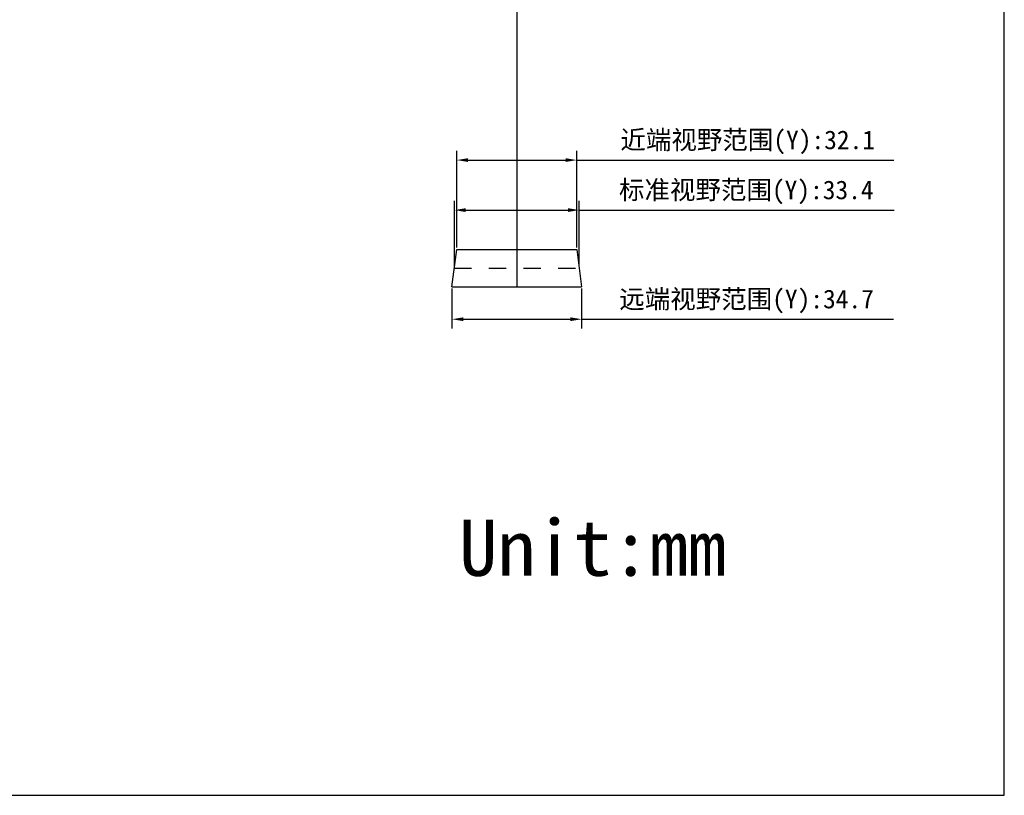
# Model space of a CAD drawing. Header units: millimetres. Extents: x 48 to 663, y 1 to 417.
# Tile 10 of 12: x 400 to 663, y 1 to 209. Entities that reach past the tile are written whole.
import ezdxf

# ---------------------------------------------------------------- set-up
doc = ezdxf.new("R2010")
doc.units = ezdxf.units.MM
doc.header["$LTSCALE"] = 46.255
doc.header["$PDMODE"] = 3
doc.header["$PDSIZE"] = 8
doc.linetypes.add('DASHED', pattern=[0.2, 0.1, -0.1])
doc.linetypes.add('PHANTOM', pattern=[0.8, 0.45, -0.05, 0.1, -0.05, 0.1, -0.05])
doc.layers.get('0').update_dxf_attribs({"linetype": 'CONTINUOUS'})
doc.layers.get('Defpoints').update_dxf_attribs({"linetype": 'CONTINUOUS'})
for name, color, linetype in [('05_ALL_CURVES', 7, 'CONTINUOUS'), ('20_ALL_FEATURES', 7, 'CONTINUOUS'), ('50_ALL_DETAILS', 7, 'CONTINUOUS'), ('51__DRAFT_DIMS', 7, 'CONTINUOUS')]:
    doc.layers.add(name, color=color, linetype=linetype)
doc.layers.add('6文字层', color=3, linetype='CONTINUOUS', lineweight=35)
doc.styles.get("Standard").update_dxf_attribs({"font": 'simfang.ttf'})
doc.dimstyles.new('DIMSTYLE_1', dxfattribs={"dimtxt": 5, "dimasz": 3, "dimexe": 2.5, "dimexo": 0.5, "dimgap": 1.25, "dimtad": 1, "dimdsep": 46, "dimtxsty": 'STANDARD', "dimblk": '_FILLED', "dimblk1": '_FILLED', "dimblk2": '_FILLED', "dimcen": 0.09, "dimclrt": 3, "dimazin": 2, "dimtp": 0.3, "dimtm": 0.3, "dimtfac": 1, "dimtofl": 0, "dimtmove": 0, "dimatfit": 3, "dimldrblk": '_FILLED', "dimfxl": 1, "dimtolj": 1, "dimarcsym": 0})

# ---------------------------------------------------------------- blocks, each defined once
blk = doc.blocks.new('_FILLED')
at = {"color": 0, "linetype": 'ByBlock'}
blk.add_solid([(0, 0), (-1, 0.167), (-1, -0.167)], dxfattribs=at)
blk = doc.blocks.new('*D8')
at = {"layer": '51__DRAFT_DIMS', "color": 0, "lineweight": -2}
for p, q in [((516.55, 147.99), (516.55, 173.88)), ((548.65, 147.99), (548.65, 173.88))]:
    blk.add_line(p, q, dxfattribs=at)
at = {"layer": '51__DRAFT_DIMS', "color": 252, "lineweight": -2}
for p, q in [((519.55, 171.38), (545.65, 171.38)), ((548.65, 171.38), (633.45, 171.38))]:
    blk.add_line(p, q, dxfattribs=at)
at = {"layer": 'Defpoints', "color": 0}
for p in [(548.65, 171.38), (516.55, 147.49), (548.65, 147.49)]:
    blk.add_point(p, dxfattribs=at)
at = {"layer": '51__DRAFT_DIMS', "color": 252, "linetype": 'ByBlock', "lineweight": -2, "xscale": 3, "yscale": 3, "zscale": 3}
for p, rotation in [((516.55, 171.38), 179.999999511), ((548.65, 171.38), 359.999999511)]:
    blk.add_blockref('_FILLED', p, dxfattribs=dict(at, rotation=rotation))
at = {"layer": '51__DRAFT_DIMS', "color": 7, "insert": (560.32, 179.3), "char_height": 5, "attachment_point": 1, "rotation": 360, "line_spacing_factor": 0.9}
blk.add_mtext('\\A1;近端视野范围(Y):32.1', dxfattribs=at)
blk = doc.blocks.new('*D9')
at = {"layer": '51__DRAFT_DIMS', "color": 0, "lineweight": -2}
for p, q in [((515.9, 142.99), (515.9, 160.5)), ((549.3, 142.99), (549.3, 160.5))]:
    blk.add_line(p, q, dxfattribs=at)
at = {"layer": '51__DRAFT_DIMS', "color": 252, "lineweight": -2}
for p, q in [((518.9, 158), (546.3, 158)), ((549.3, 158), (633.59, 158))]:
    blk.add_line(p, q, dxfattribs=at)
at = {"layer": 'Defpoints', "color": 0}
for p in [(549.3, 158), (515.9, 142.49), (549.3, 142.49)]:
    blk.add_point(p, dxfattribs=at)
at = {"layer": '51__DRAFT_DIMS', "color": 252, "linetype": 'ByBlock', "lineweight": -2, "xscale": 3, "yscale": 3, "zscale": 3}
for p, rotation in [((515.9, 158), 179.9999999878), ((549.3, 158), 359.9999999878)]:
    blk.add_blockref('_FILLED', p, dxfattribs=dict(at, rotation=rotation))
at = {"layer": '51__DRAFT_DIMS', "color": 7, "insert": (559.94, 165.91), "char_height": 5, "attachment_point": 1, "rotation": 360, "line_spacing_factor": 0.9}
blk.add_mtext('\\A1;标准视野范围(Y):33.4', dxfattribs=at)
blk = doc.blocks.new('*D10')
at = {"layer": '51__DRAFT_DIMS', "color": 0, "lineweight": -2}
for p, q in [((515.25, 136.99), (515.25, 126.29)), ((549.95, 136.99), (549.95, 126.29))]:
    blk.add_line(p, q, dxfattribs=at)
at = {"layer": '51__DRAFT_DIMS', "color": 252, "lineweight": -2}
for p, q in [((518.25, 128.79), (546.95, 128.79)), ((549.95, 128.79), (633.4, 128.79))]:
    blk.add_line(p, q, dxfattribs=at)
at = {"layer": 'Defpoints', "color": 0}
for p in [(515.25, 137.49), (549.95, 137.49), (549.95, 128.79)]:
    blk.add_point(p, dxfattribs=at)
at = {"layer": '51__DRAFT_DIMS', "color": 252, "linetype": 'ByBlock', "lineweight": -2, "xscale": 3, "yscale": 3, "zscale": 3}
for p, rotation in [((515.25, 128.79), 179.999999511), ((549.95, 128.79), 359.999999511)]:
    blk.add_blockref('_FILLED', p, dxfattribs=dict(at, rotation=rotation))
at = {"layer": '51__DRAFT_DIMS', "color": 7, "insert": (560.01, 136.71), "char_height": 5, "attachment_point": 1, "rotation": 360, "line_spacing_factor": 0.9}
blk.add_mtext('\\A1;远端视野范围(Y):34.7', dxfattribs=at)

msp = doc.modelspace()

# ---------------------------------------------------------------- linework, layer by layer
msp.add_lwpolyline([(48, 416.533), (48, 1.38), (663.041, 1.38), (663.041, 416.533)], close=True)
at = {"layer": '05_ALL_CURVES', "color": 4}
msp.add_line((532.596, 242.486), (532.596, 147.486), dxfattribs=at)
at = {"layer": '20_ALL_FEATURES', "color": 7}
for p, q in [((515.246, 137.486), (516.546, 147.486)), ((516.546, 147.486), (548.646, 147.486)), ((548.646, 147.486), (549.946, 137.486)), ((515.246, 137.486), (549.946, 137.486))]:
    msp.add_line(p, q, dxfattribs=at)
at = {"layer": '50_ALL_DETAILS', "color": 7, "linetype": 'PHANTOM'}
msp.add_line((532.596, 147.486), (532.596, 137.486), dxfattribs=at)
at = {"layer": '50_ALL_DETAILS', "color": 7, "linetype": 'DASHED'}
msp.add_line((515.896, 142.486), (549.296, 142.486), dxfattribs=at)

# ---------------------------------------------------------------- texts
at = {"layer": '6文字层', "color": 7}
msp.add_text('Unit:mm', height=15, dxfattribs=at).set_placement((517.159, 60.121))

# ---------------------------------------------------------------- dimensions: what is measured, and where the dimension line sits
at = {"layer": '51__DRAFT_DIMS', "color": 252}
for base, p1, p2, text, picture, middle in [((548.646, 171.379), (516.546, 147.486), (548.646, 147.486), '近端视野范围(Y):<>', '*D8', (596.26, 171.379)), ((549.296, 157.997), (515.896, 142.486), (549.296, 142.486), '标准视野范围(Y):<>', '*D9', (596.141, 157.997)), ((549.946, 128.792), (515.246, 137.486), (549.946, 137.486), '远端视野范围(Y):<>', '*D10', (596.081, 128.792))]:
    dim = msp.add_linear_dim(base=base, p1=p1, p2=p2, angle=360, text=text, dimstyle='DIMSTYLE_1', override={"dimclrd": 252, "dimclrt": 7}, dxfattribs=at)
    dim.commit()
    dim.dimension.update_dxf_attribs({"geometry": picture, "text_midpoint": middle, "dimtype": 160})

doc.saveas('drawing.dxf')
